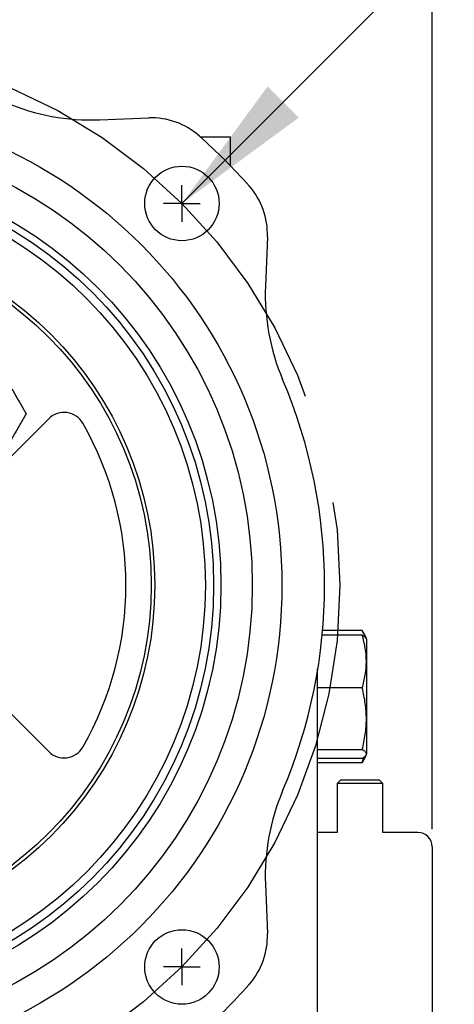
# Model space of a CAD drawing. Header units: inches. Extents: x 0.2 to 10.8, y 0.2 to 8.2.
# Tile 7 of 14: x 7.226 to 7.621, y 2.776 to 3.669. Entities that reach past the tile are written whole.
import ezdxf

# ---------------------------------------------------------------- set-up
doc = ezdxf.new("R2010")
doc.units = ezdxf.units.IN
doc.header["$MEASUREMENT"] = 0
doc.linetypes.add('CENTERX2', pattern=[0.8, 0.5, -0.1, 0.1, -0.1])
doc.layers.add('CENTER', color=40, linetype='CENTERX2')
doc.layers.add('DIMENSIONS', color=140, linetype='Continuous', lineweight=25)
doc.styles.add('SLDTEXTSTYLE0', font='TXT', dxfattribs={"width": 0.7})
doc.dimstyles.new('SLDDIMSTYLE1', dxfattribs={"dimtxt": 0.084961, "dimasz": 0.13, "dimexe": 0, "dimexo": 0.0625, "dimgap": 0.02124, "dimtad": 0, "dimtih": 1, "dimtoh": 1, "dimlfac": 6, "dimrnd": 1e-09, "dimzin": 12, "dimdsep": 46, "dimtxsty": 'SLDTEXTSTYLE0', "dimsah": 1, "dimcen": 0.09, "dimadec": 0, "dimazin": 3, "dimtfac": 1, "dimtofl": 0, "dimtmove": 0, "dimatfit": 3, "dimfxl": 0, "dimfrac": 2, "dimtolj": 1, "dimtzin": 12, "dimarcsym": 0})
doc.dimstyles.new('SLDDIMSTYLE7', dxfattribs={"dimtxt": 0.084961, "dimasz": 0.13, "dimexe": 0, "dimexo": 0.0625, "dimgap": 0.02124, "dimtad": 0, "dimtih": 1, "dimtoh": 1, "dimlfac": 6, "dimrnd": 1e-09, "dimzin": 12, "dimdsep": 46, "dimtxsty": 'SLDTEXTSTYLE0', "dimsah": 1, "dimcen": 0, "dimadec": 0, "dimazin": 3, "dimtfac": 1, "dimtofl": 0, "dimtmove": 0, "dimatfit": 3, "dimfxl": 0, "dimfrac": 2, "dimtolj": 1, "dimtzin": 12, "dimarcsym": 0})

# ---------------------------------------------------------------- blocks, each defined once
blk = doc.blocks.new('_D_11')
at = {"layer": 'DIMENSIONS'}
for p, q in [((8.31837, 4.23225), (8.28984, 4.23225)), ((8.28984, 4.23225), (8.28984, 4.09722)), ((8.64152, 4.23225), (8.67005, 4.23225)), ((8.67005, 4.23225), (8.67005, 4.09722)), ((7.37367, 3.50248), (7.98006, 4.10887)), ((7.98006, 4.10887), (8.19881, 4.10887)), ((8.28984, 4.09722), (8.31837, 4.09722)), ((8.67005, 4.09722), (8.64152, 4.09722))]:
    blk.add_line(p, q, dxfattribs=at)
blk.add_solid([(7.37367, 3.50248), (7.47974, 3.58027), (7.45145, 3.60855)], dxfattribs=at)
at = {"layer": 'DIMENSIONS', "char_height": 0.083333, "attachment_point": 1, "style": 'SLDTEXTSTYLE0'}
for s, insert in [('%%c', (8.28957, 4.3587)), ('5.88', (8.41785, 4.3587)), ('149.2', (8.31837, 4.20465)), ('B.C.', (8.36258, 4.05059))]:
    blk.add_mtext(s, dxfattribs=dict(at, insert=insert))
blk = doc.blocks.new('_D_13')
at = {"layer": 'DIMENSIONS'}
for p, q in [((6.45399, 3.75979), (6.45399, 4.62316)), ((7.60097, 3.75979), (7.60097, 4.62316)), ((6.45399, 4.49816), (6.75324, 4.49816)), ((6.86838, 4.49816), (6.83985, 4.49816)), ((6.83985, 4.49816), (6.83985, 4.36313)), ((7.19153, 4.49816), (7.22006, 4.49816)), ((7.22006, 4.49816), (7.22006, 4.36313)), ((7.60097, 4.49816), (7.30667, 4.49816)), ((6.83985, 4.36313), (6.86838, 4.36313)), ((7.22006, 4.36313), (7.19153, 4.36313)), ((6.45399, 2.96896), (6.45399, 3.69979)), ((7.60097, 2.93499), (7.60097, 3.69979))]:
    blk.add_line(p, q, dxfattribs=at)
for points in [[(6.45399, 4.49816), (6.58399, 4.47816), (6.58399, 4.51816)], [(7.60097, 4.49816), (7.47097, 4.51816), (7.47097, 4.47816)]]:
    blk.add_solid(points, dxfattribs=at)
at = {"layer": 'DIMENSIONS', "char_height": 0.083333, "attachment_point": 1, "style": 'SLDTEXTSTYLE0'}
for s, insert in [('6.88', (6.90372, 4.6246)), ('174.8', (6.86838, 4.47055))]:
    blk.add_mtext(s, dxfattribs=dict(at, insert=insert))
blk = doc.blocks.new('SW_CENTERMARKSYMBOL_16')
at = {"layer": 'CENTER', "color": 0}
for q in [(0, 0.01667), (-0.01667, 0), (0, -0.01667), (0.01667, 0)]:
    blk.add_line((0, 0), q, dxfattribs=at)
blk = doc.blocks.new('SW_CENTERMARKSYMBOL_17')
at = {"layer": 'CENTER', "color": 0}
for q in [(0, 0.01667), (-0.01667, 0), (0, -0.01667), (0.01667, 0)]:
    blk.add_line((0, 0), q, dxfattribs=at)

msp = doc.modelspace()

# ---------------------------------------------------------------- linework, layer by layer
for p, q in [((7.29876607, 3.57832635), (7.34346917, 3.58005597)), ((7.41790328, 3.56246465), (7.39079499, 3.56246465)), ((7.41790328, 3.5364809), (7.41790328, 3.56246465)), ((7.45124264, 3.4722825), (7.44951302, 3.4275794)), ((7.18407124, 3.23864763), (7.2526715, 3.3072479)), ((7.50106343, 3.11120661), (7.53738342, 3.11120661)), ((7.53738342, 3.11531434), (7.50143657, 3.11531434)), ((7.54093219, 3.10821943), (7.53910847, 3.11213041)), ((7.54159095, 3.10680671), (7.54093219, 3.10821943)), ((7.54159095, 3.05521558), (7.54159095, 3.10680671)), ((7.2526715, 3.00534544), (7.18407124, 3.0739457)), ((7.53738342, 3.06310354), (7.49664344, 3.06310354)), ((7.54159095, 3.00362445), (7.54159095, 3.05521558)), ((7.53738342, 3.0071125), (7.49664344, 3.0071125)), ((7.53738342, 2.99511681), (7.53875147, 3.00034212)), ((7.53910847, 2.99830074), (7.5409043, 3.00215192)), ((7.54093219, 3.00221172), (7.54159095, 3.00362445)), ((7.53738342, 2.99922454), (7.49664344, 2.99922454)), ((7.53738342, 2.99511681), (7.49664344, 2.99511681)), ((7.53892157, 2.9983879), (7.53738342, 2.99511681)), ((7.49664344, 2.46292397), (7.49664344, 2.97473499)), ((7.51785735, 2.97982849), (7.51452402, 2.97649516)), ((7.51452402, 2.97649516), (7.51452402, 2.93208407)), ((7.55619069, 2.97649516), (7.51452402, 2.97649516)), ((7.51785735, 2.97982849), (7.55285735, 2.97982849)), ((7.55619069, 2.97649516), (7.55285735, 2.97982849)), ((7.55619069, 2.93208407), (7.55619069, 2.97649516)), ((7.51452402, 2.93208407), (7.49664344, 2.93208407)), ((7.58785079, 2.93208407), (7.55619069, 2.93208407)), ((7.44951302, 2.88501394), (7.45124264, 2.84031084))]:
    msp.add_line(p, q)
for centre, radius in [((7.02748334, 3.15629667), 0.43700787), ((7.02748334, 3.15629667), 0.41010499), ((7.02748334, 3.15629667), 0.38156168), ((7.37367103, 3.50248436), 0.03379265), ((7.02748334, 3.15629667), 0.375), ((7.02748334, 3.15629667), 0.36745407), ((7.02748334, 3.15629667), 0.32152231), ((7.02748334, 3.15629667), 0.31824147), ((7.37367103, 2.81010897), 0.03379265)]:
    msp.add_circle(centre, radius)
for centre, radius, start, end in [((7.29115536, 3.77502957), 0.19685039, 246.91879976, 272.21574271), ((7.34600607, 3.51448823), 0.0656168, 48.3548259, 92.21574271), ((7.02748334, 3.15629667), 0.54494751, 41.6451741, 48.3548259), ((7.3856749, 3.4748194), 0.0656168, 357.78425729, 41.6451741), ((7.64621623, 3.41996869), 0.19685039, 177.78425729, 203.08120024), ((7.02748334, 3.15629667), 0.47572178, 336.91879976, 23.08120024), ((7.26659092, 3.29332847), 0.01968504, 29.81688596, 135), ((7.02748334, 3.15629667), 0.29527559, 330.18311404, 29.81688596), ((7.26659092, 3.01926487), 0.01968504, 225, 330.18311404), ((7.64621623, 2.89262464), 0.19685039, 156.91879976, 182.21574271), ((7.58785079, 2.91896071), 0.01312336, 0, 90), ((7.3856749, 2.83777394), 0.0656168, 318.3548259, 2.21574271), ((7.02748334, 3.15629667), 0.54494751, 311.6451741, 318.3548259)]:
    msp.add_arc(centre, radius, start, end)
for points, knots in [([(7.20754143, 3.35438116), (7.20957019, 3.35086725), (7.21160463, 3.3473435), (7.21568935, 3.34026857), (7.21773973, 3.33671719), (7.22185911, 3.32958222), (7.22393186, 3.32599212), (7.22807854, 3.31880986), (7.23012985, 3.31525687), (7.23216595, 3.31173025)], [0, 0, 0, 0, 0.25, 0.25, 0.5, 0.5, 0.75, 0.75, 1, 1, 1, 1]), ([(7.23216595, 3.31173025), (7.23013719, 3.30821633), (7.22810275, 3.30469258), (7.22401804, 3.29761765), (7.22196766, 3.29406628), (7.21784828, 3.2869313), (7.21577553, 3.2833412), (7.21162885, 3.27615894), (7.20957753, 3.27260595), (7.20754143, 3.26907933)], [0, 0, 0, 0, 0.25, 0.25, 0.5, 0.5, 0.75, 0.75, 1, 1, 1, 1]), ([(7.54036183, 3.10815705), (7.5403503, 3.10847396), (7.54026223, 3.11089488), (7.53872201, 3.11325937), (7.53738342, 3.11531434)], [0, 0, 0, 0, 0.130905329, 1, 1, 1, 1]), ([(7.53738342, 3.06310354), (7.53854776, 3.06706664), (7.53949941, 3.07104084), (7.54080964, 3.07902018), (7.5411641, 3.08302553), (7.54117613, 3.09107258), (7.54083175, 3.09512162), (7.53951256, 3.103222), (7.53855197, 3.10722917), (7.53738342, 3.11120661)], [0, 0, 0, 0, 0.25, 0.25, 0.5, 0.5, 0.75, 0.75, 1, 1, 1, 1]), ([(7.53738342, 3.11120661), (7.53915585, 3.11026909), (7.54106274, 3.10926046), (7.54082301, 3.10823308), (7.5408061, 3.10816064)], [0, 0, 0, 0, 0.929491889, 1, 1, 1, 1]), ([(7.49664344, 2.97473499), (7.49664344, 2.98193674), (7.49664344, 2.9965636), (7.49664344, 3.01848553), (7.49664344, 3.03855224), (7.49664344, 3.05634051), (7.49664344, 3.06988054), (7.49664344, 3.07750405), (7.49664344, 3.08036521)], [0, 0, 0, 0, 0.190608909, 0.387129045, 0.589187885, 0.747126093, 0.905094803, 1, 1, 1, 1]), ([(7.53738342, 3.0071125), (7.53854776, 3.01172548), (7.53949941, 3.01635137), (7.54080964, 3.02563916), (7.5411641, 3.03030131), (7.54117613, 3.03966792), (7.54083175, 3.04438091), (7.53951256, 3.05380961), (7.53855197, 3.05847387), (7.53738342, 3.06310354)], [0, 0, 0, 0, 0.25, 0.25, 0.5, 0.5, 0.75, 0.75, 1, 1, 1, 1]), ([(7.53738342, 2.99922454), (7.53854776, 2.99987441), (7.53949941, 3.0005261), (7.54080964, 3.00183456), (7.5411641, 3.00249136), (7.54117613, 3.00381091), (7.54083175, 3.00447488), (7.53951256, 3.00580318), (7.53855197, 3.00646028), (7.53738342, 3.0071125)], [0, 0, 0, 0, 0.25, 0.25, 0.5, 0.5, 0.75, 0.75, 1, 1, 1, 1]), ([(7.60097415, 2.91896071), (7.60097415, 2.91896071), (7.60097415, 2.89787445), (7.60097415, 2.8228128), (7.60097415, 2.77190608), (7.60097415, 2.71882948)], [0, 0, 0, 0, 0.5, 0.5, 1, 1, 1, 1])]:
    msp.add_open_spline(points, degree=3, knots=knots)
at = {"layer": 'CENTER', "linetype": 'CENTERX2'}
msp.add_circle((7.02748334, 3.15629667), 0.48958333, dxfattribs=at)

# ---------------------------------------------------------------- block references
at = {"layer": 'CENTER'}
for name, p in [('SW_CENTERMARKSYMBOL_17', (7.37367103, 3.50248436)), ('SW_CENTERMARKSYMBOL_16', (7.37367103, 2.81010897))]:
    msp.add_blockref(name, p, dxfattribs=at)

# ---------------------------------------------------------------- dimensions: what is measured, and where the dimension line sits
at = {"layer": 'DIMENSIONS'}
dim = msp.add_linear_dim(base=(7.60097415, 4.49816019), p1=(6.45399252, 2.91896071), p2=(7.60097415, 2.88498564), angle=0, dimstyle='SLDDIMSTYLE1', dxfattribs=at)
dim.commit()
dim.dimension.update_dxf_attribs({"geometry": '_D_13', "text_midpoint": (7.0299524, 4.49816019), "dimtype": 160})
dim = msp.add_diameter_dim_2p(p1=(6.6812956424, 2.8101089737), p2=(7.3736710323, 3.5024843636), text='<>\\PB.C.', dimstyle='SLDDIMSTYLE7', dxfattribs=at)
dim.commit()
dim.dimension.update_dxf_attribs({"geometry": '_D_11', "text_midpoint": (8.4799453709, 4.1647386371), "dimtype": 163})

doc.saveas('drawing.dxf')
